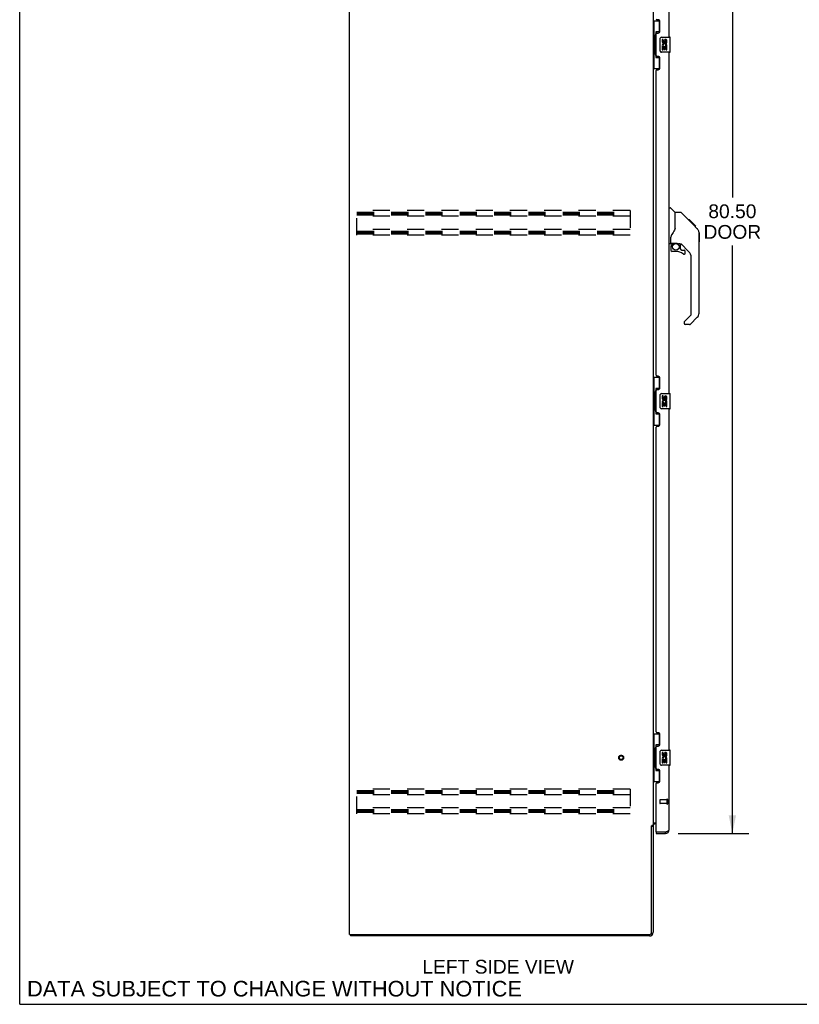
# Model space of a CAD drawing. Header units: inches. Extents: x 0 to 206, y 0 to 133.
# Tile 1 of 11: x 0 to 51, y 0 to 65. Entities that reach past the tile are written whole.
import ezdxf

# ---------------------------------------------------------------- set-up
doc = ezdxf.new("R2010")
doc.units = ezdxf.units.IN
doc.header["$LTSCALE"] = 11.303287
doc.header["$MEASUREMENT"] = 0
doc.linetypes.add('HIDDEN', pattern=[0.2, 0.1, -0.1])
doc.layers.get('0').update_dxf_attribs({"linetype": 'CONTINUOUS'})
for name, color, linetype in [('02___PRT_ALL_AXES', 7, 'CONTINUOUS'), ('DEFAULT_2', 8, 'HIDDEN'), ('DIMENSIONS', 7, 'CONTINUOUS')]:
    doc.layers.add(name, color=color, linetype=linetype)
doc.styles.get("Standard").update_dxf_attribs({"font": 'arial.ttf'})
doc.dimstyles.new('DIMSTYLE_1', dxfattribs={"dimtxt": 0.906681, "dimasz": 1.208908, "dimexe": 0.09, "dimexo": 0.07, "dimgap": 0.0375, "dimtad": 0, "dimtih": 1, "dimtoh": 1, "dimzin": 4, "dimdsep": 46, "dimtxsty": 'Standard', "dimblk": '_FILLED', "dimblk1": '_FILLED', "dimblk2": '_FILLED', "dimcen": 0.09, "dimazin": 1, "dimtfac": 1, "dimtdec": 3, "dimtofl": 0, "dimtmove": 0, "dimatfit": 3, "dimldrblk": '_FILLED', "dimfxl": 1, "dimtolj": 1, "dimtzin": 4, "dimarcsym": 0})

# ---------------------------------------------------------------- blocks, each defined once
blk = doc.blocks.new('_FILLED')
at = {"color": 0, "linetype": 'ByBlock'}
blk.add_solid([(0, 0), (-1, 0.2), (-1, -0.2)], dxfattribs=at)
blk = doc.blocks.new('*D4')
at = {"layer": 'DIMENSIONS', "color": 2, "linetype": 'Continuous'}
for p, q in [((43.402, 91.754), (48.055, 91.754)), ((46.967, 91.754), (46.967, 53.181)), ((46.967, 11.254), (46.967, 50.008)), ((43.402, 11.254), (48.055, 11.254))]:
    blk.add_line(p, q, dxfattribs=at)
at = {"layer": 'DIMENSIONS', "color": 2, "linetype": 'Continuous', "xscale": 1.2089077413, "yscale": 1.2089077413, "zscale": 1.2089077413}
for p, rotation in [((46.967, 91.754), 90), ((46.967, 11.254), 270)]:
    blk.add_blockref('_FILLED', p, dxfattribs=dict(at, rotation=rotation))
at = {"layer": 'DIMENSIONS', "color": 2, "linetype": 'Continuous', "insert": (46.967, 52.728), "char_height": 0.9067, "width": 3.79525, "attachment_point": 2, "line_spacing_factor": 0.9}
blk.add_mtext('80.50\\PDOOR', dxfattribs=at)

msp = doc.modelspace()

# ---------------------------------------------------------------- linework, layer by layer
at = {"color": 7, "linetype": 'Continuous'}
for p, q in [((0, 0), (0, 132.98)), ((41.744, 64.829), (42.185, 64.829)), ((41.783, 64.829), (41.783, 63.804)), ((42.148, 64.829), (42.148, 64.049)), ((41.762, 63.804), (41.762, 62.704)), ((41.762, 63.804), (41.884, 63.804)), ((41.884, 63.834), (41.884, 63.854)), ((41.884, 62.704), (41.884, 63.804)), ((41.921, 64.094), (41.921, 62.414)), ((42.148, 64.094), (41.921, 64.094)), ((42.207, 62.854), (42.207, 63.654)), ((42.307, 63.754), (42.847, 63.754)), ((42.862, 62.769), (42.862, 63.739)), ((41.762, 62.704), (41.884, 62.704)), ((41.783, 62.704), (41.783, 61.679)), ((41.884, 62.653), (41.884, 62.673)), ((41.921, 62.414), (42.148, 62.414)), ((42.148, 62.459), (42.148, 61.679)), ((42.847, 62.754), (42.307, 62.754)), ((41.744, 61.679), (42.185, 61.679)), ((42.802, 52.508), (42.865, 52.508)), ((43.19, 52.198), (42.893, 52.496)), ((43.557, 52.193), (43.196, 52.193)), ((43.196, 51.088), (43.196, 52.193)), ((44.378, 51.405), (43.613, 52.17)), ((44.134, 51.715), (44.067, 51.715)), ((44.141, 51.708), (44.075, 51.708)), ((44.151, 51.698), (44.084, 51.698)), ((44.158, 51.692), (44.091, 51.692)), ((44.166, 51.684), (44.099, 51.684)), ((44.185, 51.664), (44.118, 51.664)), ((44.134, 51.715), (44.461, 51.388)), ((44.208, 51.641), (44.141, 51.641)), ((44.231, 51.618), (44.164, 51.618)), ((44.255, 51.594), (44.188, 51.594)), ((44.279, 51.57), (44.212, 51.57)), ((44.302, 51.547), (44.235, 51.547)), ((44.325, 51.525), (44.258, 51.525)), ((44.345, 51.505), (44.278, 51.505)), ((44.362, 51.487), (44.295, 51.487)), ((44.375, 51.474), (44.308, 51.474)), ((44.379, 51.47), (44.312, 51.47)), ((44.381, 51.468), (44.315, 51.468)), ((44.382, 51.467), (44.315, 51.467)), ((44.383, 51.467), (44.316, 51.467)), ((44.365, 51.417), (44.317, 51.466)), ((44.385, 51.464), (44.318, 51.464)), ((44.389, 51.46), (44.323, 51.46)), ((44.395, 51.454), (44.329, 51.454)), ((44.409, 51.44), (44.342, 51.44)), ((44.424, 51.425), (44.357, 51.425)), ((44.432, 51.418), (44.365, 51.418)), ((44.377, 51.404), (44.365, 51.417)), ((44.439, 51.411), (44.372, 51.411)), ((44.377, 51.404), (44.656, 51.126)), ((44.451, 51.399), (44.384, 51.399)), ((44.456, 51.393), (44.389, 51.393)), ((44.459, 51.39), (44.393, 51.39)), ((44.46, 51.389), (44.395, 51.389)), ((44.461, 51.388), (44.395, 51.388)), ((44.461, 51.388), (44.395, 51.388)), ((44.55, 51.3), (44.461, 51.388)), ((44.479, 51.304), (44.546, 51.304)), ((44.547, 51.302), (44.48, 51.302)), ((44.55, 51.3), (44.483, 51.3)), ((44.77, 50.871), (44.77, 50.877)), ((44.771, 45.564), (44.771, 50.849)), ((44.783, 50.853), (44.783, 50.266)), ((42.881, 50.126), (42.802, 50.126)), ((42.92, 50.165), (42.92, 50.572)), ((42.94, 50.167), (43.235, 50.167)), ((42.978, 50.087), (43.058, 50.167)), ((42.984, 50.082), (42.981, 50.085)), ((42.988, 50.078), (42.984, 50.082)), ((42.992, 50.073), (42.988, 50.078)), ((43.235, 50.167), (43.242, 50.167)), ((43.508, 50.126), (43.42, 50.126)), ((43.55, 49.794), (43.55, 50.121)), ((44.086, 49.629), (43.585, 50.131)), ((42.92, 49.948), (42.92, 49.711)), ((43.235, 49.632), (42.999, 49.632)), ((43.554, 49.786), (43.626, 49.714)), ((43.634, 49.711), (43.787, 49.711)), ((43.865, 49.513), (43.865, 49.632)), ((44.259, 45.479), (44.259, 49.212)), ((43.787, 44.954), (43.787, 44.89)), ((43.8, 44.988), (44.236, 45.423)), ((44.148, 44.811), (43.865, 44.811)), ((44.655, 45.286), (44.203, 44.834)), ((41.744, 41.329), (42.185, 41.329)), ((41.783, 41.329), (41.783, 40.304)), ((42.148, 41.329), (42.148, 40.549)), ((41.762, 40.304), (41.884, 40.304)), ((41.762, 40.304), (41.762, 39.204)), ((41.884, 40.334), (41.884, 40.354)), ((41.884, 39.204), (41.884, 40.304)), ((42.148, 40.594), (41.921, 40.594)), ((41.921, 40.594), (41.921, 38.914)), ((42.307, 40.254), (42.847, 40.254)), ((42.207, 39.354), (42.207, 40.154)), ((42.862, 39.269), (42.862, 40.239)), ((41.762, 39.204), (41.884, 39.204)), ((41.783, 39.204), (41.783, 38.179)), ((41.884, 39.153), (41.884, 39.173)), ((42.148, 38.959), (42.148, 38.179)), ((42.847, 39.254), (42.307, 39.254)), ((41.921, 38.914), (42.148, 38.914)), ((41.744, 38.179), (42.185, 38.179)), ((41.744, 17.829), (42.185, 17.829)), ((41.783, 17.829), (41.783, 16.804)), ((42.148, 17.829), (42.148, 17.049)), ((42.148, 17.094), (41.921, 17.094)), ((41.921, 17.094), (41.921, 15.414)), ((41.762, 16.804), (41.884, 16.804)), ((41.762, 16.804), (41.762, 15.704)), ((41.884, 16.834), (41.884, 16.854)), ((41.884, 15.704), (41.884, 16.804)), ((42.207, 15.854), (42.207, 16.654)), ((42.307, 16.754), (42.847, 16.754)), ((42.862, 15.769), (42.862, 16.739)), ((41.762, 15.704), (41.884, 15.704)), ((41.783, 15.704), (41.783, 14.679)), ((41.884, 15.653), (41.884, 15.673)), ((42.847, 15.754), (42.307, 15.754)), ((41.921, 15.414), (42.148, 15.414)), ((42.148, 15.459), (42.148, 14.679)), ((41.744, 14.679), (42.185, 14.679)), ((41.64, 11.744), (41.744, 11.744)), ((41.948, 11.358), (41.968, 11.358)), ((41.948, 11.358), (41.948, 11.254)), ((42.556, 11.254), (42.556, 11.358)), ((21.796, 4.608), (21.796, 4.504)), ((21.8, 4.608), (21.834, 4.608)), ((0, 0), (205.514, 0))]:
    msp.add_line(p, q, dxfattribs=at)
at = {"color": 3, "linetype": 'Continuous'}
for p, q in [((21.744, 4.608), (21.744, 94.4)), ((41.744, 91.211), (41.744, 11.796)), ((42.802, 63.754), (42.802, 86.254)), ((42.068, 64.901), (42.008, 64.901)), ((42.198, 64.151), (42.198, 64.771)), ((41.948, 62.546), (41.948, 63.961)), ((42.008, 64.021), (42.068, 64.021)), ((42.068, 62.486), (42.008, 62.486)), ((42.198, 61.736), (42.198, 62.356)), ((42.802, 40.254), (42.802, 62.754)), ((41.948, 41.461), (41.948, 61.546)), ((42.008, 61.606), (42.068, 61.606)), ((42.068, 41.401), (42.008, 41.401)), ((42.198, 40.651), (42.198, 41.271)), ((41.948, 39.046), (41.948, 40.461)), ((42.008, 40.521), (42.068, 40.521)), ((42.068, 38.986), (42.008, 38.986)), ((42.802, 16.754), (42.802, 39.254)), ((42.198, 38.236), (42.198, 38.856)), ((41.948, 17.961), (41.948, 38.046)), ((42.008, 38.106), (42.068, 38.106)), ((42.068, 17.901), (42.008, 17.901)), ((42.198, 17.151), (42.198, 17.771)), ((41.948, 15.546), (41.948, 16.961)), ((42.008, 17.021), (42.068, 17.021)), ((42.802, 11.5), (42.802, 15.754)), ((42.068, 15.486), (42.008, 15.486)), ((42.198, 14.736), (42.198, 15.356)), ((41.948, 11.378), (41.948, 14.546)), ((42.008, 14.606), (42.068, 14.606)), ((41.64, 4.712), (41.64, 11.755)), ((41.744, 11.796), (41.67, 11.796)), ((41.744, 11.952), (41.948, 11.952)), ((41.744, 11.757), (41.744, 4.75)), ((41.948, 11.9), (41.887, 11.9)), ((41.948, 11.254), (42.556, 11.254)), ((41.968, 11.358), (42.556, 11.358)), ((21.744, 4.608), (21.8, 4.608)), ((21.834, 4.608), (41.536, 4.608)), ((41.498, 4.504), (21.796, 4.504))]:
    msp.add_line(p, q, dxfattribs=at)
at = {"color": 7, "linetype": 'Continuous'}
for points in [[(41.921, 64.07), (41.921, 64.067), (41.922, 64.063), (41.923, 64.059), (41.924, 64.055), (41.926, 64.05), (41.928, 64.045), (41.93, 64.039), (41.933, 64.033), (41.937, 64.027), (41.941, 64.02), (41.945, 64.013), (41.95, 64.005), (41.955, 63.996), (41.957, 63.993)], [(42.207, 63.654), (42.208, 63.66), (42.208, 63.666), (42.209, 63.672), (42.21, 63.678), (42.212, 63.684), (42.214, 63.69)], [(41.957, 62.515), (41.955, 62.511), (41.95, 62.503), (41.945, 62.495), (41.941, 62.488), (41.937, 62.481), (41.933, 62.474), (41.93, 62.468), (41.928, 62.463), (41.926, 62.458), (41.924, 62.453), (41.923, 62.448), (41.922, 62.444), (41.921, 62.441), (41.921, 62.437)], [(42.214, 62.818), (42.212, 62.823), (42.21, 62.829), (42.209, 62.835), (42.208, 62.841), (42.208, 62.847), (42.207, 62.854)], [(43.613, 52.17), (43.605, 52.176), (43.597, 52.182), (43.587, 52.187), (43.578, 52.19), (43.567, 52.192), (43.557, 52.193)], [(44.317, 51.466), (44.295, 51.488), (44.273, 51.51), (44.251, 51.532)], [(42.974, 50.743), (42.963, 50.727), (42.948, 50.698), (42.935, 50.666), (42.926, 50.632), (42.921, 50.597), (42.92, 50.572)], [(43.196, 51.151), (43.175, 51.094), (43.145, 51.025), (43.108, 50.954), (43.066, 50.881), (43.018, 50.807), (42.974, 50.743)], [(44.771, 50.849), (44.77, 50.877), (44.765, 50.918), (44.755, 50.959), (44.741, 50.999), (44.723, 51.036), (44.701, 51.072), (44.676, 51.105), (44.656, 51.126)], [(42.992, 50.073), (42.983, 50.063), (42.974, 50.052), (42.967, 50.041), (42.96, 50.029), (42.954, 50.016), (42.949, 50.003), (42.945, 49.989), (42.943, 49.976), (42.941, 49.962), (42.94, 49.948)], [(42.981, 50.085), (42.98, 50.086), (42.979, 50.087), (42.978, 50.087), (42.978, 50.087)], [(43.242, 50.167), (43.262, 50.166), (43.283, 50.163), (43.304, 50.16), (43.324, 50.155), (43.342, 50.149), (43.358, 50.144), (43.372, 50.139), (43.384, 50.135), (43.394, 50.131), (43.403, 50.129), (43.411, 50.127), (43.419, 50.126), (43.42, 50.126)], [(41.921, 40.57), (41.921, 40.567), (41.922, 40.563), (41.923, 40.559), (41.924, 40.555), (41.926, 40.55), (41.928, 40.545), (41.93, 40.539), (41.933, 40.533), (41.937, 40.527), (41.941, 40.52), (41.945, 40.513), (41.95, 40.505), (41.955, 40.496), (41.957, 40.493)], [(42.207, 40.154), (42.208, 40.16), (42.208, 40.166), (42.209, 40.172), (42.21, 40.178), (42.212, 40.184), (42.214, 40.19)], [(41.957, 39.015), (41.955, 39.011), (41.95, 39.003), (41.945, 38.995), (41.941, 38.988), (41.937, 38.981), (41.933, 38.974), (41.93, 38.968), (41.928, 38.963), (41.926, 38.958), (41.924, 38.953), (41.923, 38.948), (41.922, 38.944), (41.921, 38.941), (41.921, 38.937)], [(42.214, 39.318), (42.212, 39.323), (42.21, 39.329), (42.209, 39.335), (42.208, 39.341), (42.208, 39.347), (42.207, 39.354)], [(41.921, 17.07), (41.921, 17.067), (41.922, 17.063), (41.923, 17.059), (41.924, 17.055), (41.926, 17.05), (41.928, 17.045), (41.93, 17.039), (41.933, 17.033), (41.937, 17.027), (41.941, 17.02), (41.945, 17.013), (41.95, 17.005), (41.955, 16.996), (41.957, 16.993)], [(42.207, 16.654), (42.208, 16.66), (42.208, 16.666), (42.209, 16.672), (42.21, 16.678), (42.212, 16.684), (42.214, 16.69)], [(42.214, 15.818), (42.212, 15.823), (42.21, 15.829), (42.209, 15.835), (42.208, 15.841), (42.208, 15.847), (42.207, 15.854)], [(41.957, 15.515), (41.955, 15.511), (41.95, 15.503), (41.945, 15.495), (41.941, 15.488), (41.937, 15.481), (41.933, 15.474), (41.93, 15.468), (41.928, 15.463), (41.926, 15.458), (41.924, 15.453), (41.923, 15.448), (41.922, 15.444), (41.921, 15.441), (41.921, 15.437)]]:
    msp.add_lwpolyline(points, dxfattribs=at)
at = {"color": 3, "linetype": 'Continuous'}
for points in [[(41.654, 11.778), (41.652, 11.773), (41.651, 11.772), (41.65, 11.77), (41.649, 11.769), (41.648, 11.767), (41.647, 11.765), (41.646, 11.763), (41.644, 11.761), (41.643, 11.76), (41.642, 11.758), (41.64, 11.755)], [(41.67, 11.796), (41.668, 11.795), (41.666, 11.793), (41.664, 11.792), (41.663, 11.79), (41.661, 11.789), (41.66, 11.787), (41.659, 11.786), (41.658, 11.784), (41.657, 11.783), (41.656, 11.782), (41.655, 11.78), (41.655, 11.779), (41.654, 11.778)], [(42.556, 11.358), (42.572, 11.364), (42.588, 11.37), (42.604, 11.376), (42.62, 11.381), (42.635, 11.387), (42.65, 11.393), (42.665, 11.399), (42.679, 11.405), (42.693, 11.411), (42.706, 11.417), (42.718, 11.423), (42.73, 11.429), (42.741, 11.435), (42.751, 11.441), (42.761, 11.447), (42.769, 11.453), (42.777, 11.459), (42.784, 11.465), (42.789, 11.471), (42.794, 11.476), (42.798, 11.482), (42.8, 11.488), (42.802, 11.494), (42.802, 11.5)]]:
    msp.add_lwpolyline(points, dxfattribs=at)
at = {"color": 7, "linetype": 'Continuous'}
msp.add_circle((43.235, 49.927), 0.217, dxfattribs=at)
at = {"color": 3, "linetype": 'Continuous'}
for centre, radius, start, end in [((42.008, 64.961), 0.06, 180, 270), ((42.068, 64.771), 0.13, 0, 90), ((42.008, 63.961), 0.06, 90, 180), ((42.068, 64.151), 0.13, 270, 360), ((42.008, 62.546), 0.06, 180, 270), ((42.068, 62.356), 0.13, 0, 90), ((42.068, 61.736), 0.13, 270, 360), ((42.008, 61.546), 0.06, 90, 180), ((42.008, 41.461), 0.06, 180, 270), ((42.068, 41.271), 0.13, 0, 90), ((42.008, 40.461), 0.06, 90, 180), ((42.068, 40.651), 0.13, 270, 360), ((42.008, 39.046), 0.06, 180, 270), ((42.068, 38.856), 0.13, 0, 90), ((42.008, 38.046), 0.06, 90, 180), ((42.068, 38.236), 0.13, 270, 360), ((42.008, 17.961), 0.06, 180, 270), ((42.068, 17.771), 0.13, 0, 90), ((42.008, 16.961), 0.06, 90, 180), ((42.068, 17.151), 0.13, 270, 360), ((42.008, 15.546), 0.06, 180, 270), ((42.068, 15.356), 0.13, 0, 90), ((42.008, 14.546), 0.06, 90, 180), ((42.068, 14.736), 0.13, 270, 360), ((41.887, 11.757), 0.142, 90, 180), ((41.968, 11.378), 0.02, 180, 270), ((42.556, 11.5), 0.246, 270, 360), ((41.498, 4.75), 0.246, 270, 360), ((41.536, 4.712), 0.104, 270, 360)]:
    msp.add_arc(centre, radius, start, end, dxfattribs=at)
at = {"color": 7, "linetype": 'Continuous'}
for centre, radius, start, end in [((42.307, 63.654), 0.1, 90, 158.79459), ((42.847, 63.739), 0.015, 0, 90), ((42.307, 62.854), 0.1, 201.20502, 270), ((42.847, 62.769), 0.015, 270, 360), ((42.865, 52.468), 0.0394, 45, 90), ((43.176, 52.185), 0.0197, 7.5, 45), ((44.763, 50.853), 0.0197, 0, 68.93953), ((42.881, 50.165), 0.0394, 270, 360), ((42.94, 50.187), 0.0197, 180, 270), ((43.117, 49.948), 0.197, 135, 180), ((43.508, 49.929), 0.197, 45, 90), ((44.763, 50.266), 0.0197, 293.60704, 360), ((42.999, 49.711), 0.0787, 180, 270), ((43.235, 48.844), 0.787, 50.4788, 90), ((43.562, 49.794), 0.0118, 180, 225), ((43.634, 49.722), 0.0118, 225, 270), ((43.787, 49.513), 0.0787, 230.4788, 360), ((43.787, 49.632), 0.0787, 0, 90), ((43.668, 49.212), 0.591, 0, 45), ((44.18, 45.479), 0.0787, 315, 360), ((44.377, 45.564), 0.394, 315, 360), ((43.834, 44.954), 0.0472, 135, 180), ((43.865, 44.89), 0.0787, 180, 270), ((44.148, 44.89), 0.0787, 270, 315), ((42.307, 40.154), 0.1, 90, 158.79459), ((42.847, 40.239), 0.015, 0, 90), ((42.307, 39.354), 0.1, 201.20502, 270), ((42.847, 39.269), 0.015, 270, 360), ((42.307, 16.654), 0.1, 90, 158.79459), ((42.847, 16.739), 0.015, 0, 90), ((42.307, 15.854), 0.1, 201.20502, 270), ((42.847, 15.769), 0.015, 270, 360), ((42.556, 11.5), 0.142, 270, 311.33886), ((42.638, 11.644), 0.26, 267.37257, 270)]:
    msp.add_arc(centre, radius, start, end, dxfattribs=at)
for centre, start_param, end_param in [((41.988, 63.844), 0.699287, 1.51401), ((41.988, 63.844), -4.655602, -3.84088), ((41.988, 62.663), 0.699287, 1.51401), ((41.988, 62.663), -4.655602, -3.84088), ((41.988, 40.344), 0.699287, 1.51401), ((41.988, 40.344), -4.655602, -3.84088), ((41.988, 39.163), 0.699287, 1.51401), ((41.988, 39.163), -4.655602, -3.84088), ((41.988, 16.844), 0.699287, 1.51401), ((41.988, 16.844), -4.655602, -3.84088), ((41.988, 15.663), 0.699287, 1.51401), ((41.988, 15.663), -4.655602, -3.84088)]:
    msp.add_ellipse(centre, major_axis=(0, 0.18), ratio=0.579493, start_param=start_param, end_param=end_param, dxfattribs=at)
at = {"layer": '02___PRT_ALL_AXES', "color": 7, "linetype": 'Continuous'}
for p, q in [((42.345, 63.6), (42.345, 63.463)), ((42.408, 63.6), (42.345, 63.6)), ((42.345, 63.138), (42.345, 62.908)), ((42.363, 63.138), (42.345, 63.138)), ((42.398, 63.138), (42.425, 63.157)), ((42.398, 63.138), (42.659, 63.138)), ((42.408, 63.463), (42.408, 63.6)), ((42.408, 62.908), (42.408, 63.075)), ((42.408, 63.075), (42.473, 63.075)), ((42.473, 63.526), (42.473, 63.457)), ((42.473, 63.075), (42.473, 62.939)), ((42.534, 63.463), (42.534, 63.505)), ((42.534, 62.939), (42.534, 63.075)), ((42.534, 63.075), (42.596, 63.075)), ((42.589, 63.174), (42.646, 63.149)), ((42.596, 63.505), (42.596, 63.369)), ((42.596, 63.369), (42.659, 63.369)), ((42.596, 63.075), (42.596, 62.908)), ((42.659, 63.369), (42.659, 63.505)), ((42.659, 62.908), (42.659, 63.138)), ((42.345, 62.908), (42.408, 62.908)), ((42.473, 62.939), (42.534, 62.939)), ((42.596, 62.908), (42.659, 62.908)), ((42.408, 40.1), (42.345, 40.1)), ((42.345, 40.1), (42.345, 39.963)), ((42.363, 39.638), (42.345, 39.638)), ((42.345, 39.638), (42.345, 39.408)), ((42.398, 39.638), (42.425, 39.657)), ((42.398, 39.638), (42.659, 39.638)), ((42.408, 39.963), (42.408, 40.1)), ((42.473, 40.026), (42.473, 39.957)), ((42.534, 39.963), (42.534, 40.005)), ((42.589, 39.674), (42.646, 39.649)), ((42.596, 40.005), (42.596, 39.869)), ((42.596, 39.869), (42.659, 39.869)), ((42.659, 39.869), (42.659, 40.005)), ((42.659, 39.408), (42.659, 39.638)), ((42.345, 39.408), (42.408, 39.408)), ((42.408, 39.575), (42.473, 39.575)), ((42.408, 39.408), (42.408, 39.575)), ((42.473, 39.575), (42.473, 39.439)), ((42.473, 39.439), (42.534, 39.439)), ((42.534, 39.575), (42.596, 39.575)), ((42.534, 39.439), (42.534, 39.575)), ((42.596, 39.575), (42.596, 39.408)), ((42.596, 39.408), (42.659, 39.408)), ((42.408, 16.6), (42.345, 16.6)), ((42.345, 16.6), (42.345, 16.463)), ((42.408, 16.463), (42.408, 16.6)), ((42.473, 16.526), (42.473, 16.457)), ((42.534, 16.463), (42.534, 16.505)), ((42.596, 16.505), (42.596, 16.369)), ((42.596, 16.369), (42.659, 16.369)), ((42.659, 16.369), (42.659, 16.505)), ((42.363, 16.138), (42.345, 16.138)), ((42.345, 16.138), (42.345, 15.908)), ((42.345, 15.908), (42.408, 15.908)), ((42.398, 16.138), (42.425, 16.157)), ((42.398, 16.138), (42.659, 16.138)), ((42.408, 16.075), (42.473, 16.075)), ((42.408, 15.908), (42.408, 16.075)), ((42.473, 16.075), (42.473, 15.939)), ((42.473, 15.939), (42.534, 15.939)), ((42.534, 16.075), (42.596, 16.075)), ((42.534, 15.939), (42.534, 16.075)), ((42.589, 16.174), (42.646, 16.149)), ((42.596, 16.075), (42.596, 15.908)), ((42.596, 15.908), (42.659, 15.908)), ((42.659, 15.908), (42.659, 16.138))]:
    msp.add_line(p, q, dxfattribs=at)
at = {"layer": '02___PRT_ALL_AXES', "color": 8, "linetype": 'HIDDEN'}
for p, q in [((42.655, 13.482), (42.208, 13.482)), ((42.655, 13.234), (42.208, 13.234)), ((42.655, 13.482), (42.655, 13.234))]:
    msp.add_line(p, q, dxfattribs=at)
msp.add_circle((39.64, 16.254), 0.124, dxfattribs=at)
at = {"layer": '02___PRT_ALL_AXES', "color": 7, "linetype": 'Continuous'}
for centre, radius, start, end in [((42.439, 63.463), 0.0943, 180, 360), ((42.499, 63.211), 0.154, 161.41988, 206.19629), ((42.502, 63.212), 0.157, 336.59665, 161.87913), ((42.502, 63.212), 0.157, 205.73705, 207.8532), ((42.439, 63.463), 0.0314, 180, 261.22946), ((42.502, 63.212), 0.0943, 336.59665, 215.11217), ((42.439, 63.468), 0.0362, 263.42855, 341.76278), ((42.565, 63.505), 0.0943, 68.69989, 167.43379), ((42.565, 63.505), 0.0314, 0, 180.04847), ((42.565, 63.505), 0.0943, 0, 68.67039), ((42.439, 39.963), 0.0943, 180, 360), ((42.499, 39.711), 0.154, 161.41988, 206.19629), ((42.502, 39.712), 0.157, 336.59665, 161.87913), ((42.502, 39.712), 0.157, 205.73705, 207.8532), ((42.439, 39.963), 0.0314, 180, 261.22946), ((42.502, 39.712), 0.0943, 336.59665, 215.11217), ((42.439, 39.968), 0.0362, 263.42855, 341.76278), ((42.565, 40.005), 0.0943, 68.69989, 167.43379), ((42.565, 40.005), 0.0314, 0, 180.04847), ((42.565, 40.005), 0.0943, 0, 68.67039), ((42.439, 16.463), 0.0943, 180, 360), ((42.499, 16.211), 0.154, 161.41988, 206.19629), ((42.502, 16.212), 0.157, 336.59665, 161.87913), ((42.439, 16.463), 0.0314, 180, 261.22946), ((42.502, 16.212), 0.0943, 336.59665, 215.11217), ((42.439, 16.468), 0.0362, 263.42855, 341.76278), ((42.565, 16.505), 0.0943, 68.69989, 167.43379), ((42.565, 16.505), 0.0314, 0, 180.04847), ((42.565, 16.505), 0.0943, 0, 68.67039), ((42.502, 16.212), 0.157, 205.73705, 207.8532)]:
    msp.add_arc(centre, radius, start, end, dxfattribs=at)
at = {"layer": 'DEFAULT_2', "color": 8, "linetype": 'HIDDEN'}
for p, q in [((22.223, 50.691), (22.223, 52.316)), ((40.223, 52.316), (22.223, 52.316)), ((22.223, 52.212), (40.223, 52.212)), ((22.223, 52.122), (40.223, 52.122)), ((22.223, 52.045), (40.223, 52.045)), ((40.223, 51.941), (22.223, 51.941)), ((40.223, 52.316), (40.223, 50.691)), ((40.223, 51.066), (22.223, 51.066)), ((22.223, 50.962), (40.223, 50.962)), ((22.223, 50.872), (40.223, 50.872)), ((22.223, 50.795), (40.223, 50.795)), ((40.223, 50.691), (22.223, 50.691)), ((40.223, 14.191), (22.223, 14.191)), ((22.223, 12.566), (22.223, 14.191)), ((22.223, 14.087), (40.223, 14.087)), ((22.223, 13.997), (40.223, 13.997)), ((22.223, 13.92), (40.223, 13.92)), ((40.223, 13.816), (22.223, 13.816)), ((40.223, 14.191), (40.223, 12.566)), ((42.198, 13.472), (42.198, 13.244)), ((42.655, 13.5), (42.655, 13.216)), ((42.698, 13.5), (42.698, 13.216)), ((40.223, 12.941), (22.223, 12.941)), ((22.223, 12.837), (40.223, 12.837)), ((22.223, 12.747), (40.223, 12.747)), ((22.223, 12.67), (40.223, 12.67)), ((40.223, 12.566), (22.223, 12.566))]:
    msp.add_line(p, q, dxfattribs=at)
for radius in [0.164, 0.124]:
    msp.add_circle((39.64, 16.254), radius, dxfattribs=at)
for centre, radius, start, end in [((42.208, 13.472), 0.01, 90, 180), ((42.208, 13.244), 0.01, 180, 270), ((42.677, 13.5), 0.0215, 0, 180), ((42.677, 13.216), 0.0215, 180, 360)]:
    msp.add_arc(centre, radius, start, end, dxfattribs=at)

# ---------------------------------------------------------------- texts
at = {"layer": 'DIMENSIONS', "color": 2, "linetype": 'Continuous', "attachment_point": 2, "line_spacing_factor": 0.9}
for s, insert, char_height, width in [('LEFT SIDE VIEW', (31.533, 2.93), 0.90668, 9.97012), ('DATA SUBJECT TO CHANGE WITHOUT NOTICE', (16.791, 1.544), 1.02757, 32.55377)]:
    msp.add_mtext(s, dxfattribs=dict(at, insert=insert, char_height=char_height, width=width))

# ---------------------------------------------------------------- dimensions: what is measured, and where the dimension line sits
at = {"layer": 'DIMENSIONS', "color": 2, "linetype": 'Continuous'}
dim = msp.add_linear_dim(base=(46.967, 91.754), p1=(43.332, 11.254), p2=(43.332, 91.754), angle=90, text='<>\\PDOOR', dimstyle='DIMSTYLE_1', dxfattribs=at)
dim.commit()
dim.dimension.update_dxf_attribs({"geometry": '*D4', "text_midpoint": (46.967, 51.594), "dimtype": 160})

doc.saveas('drawing.dxf')
